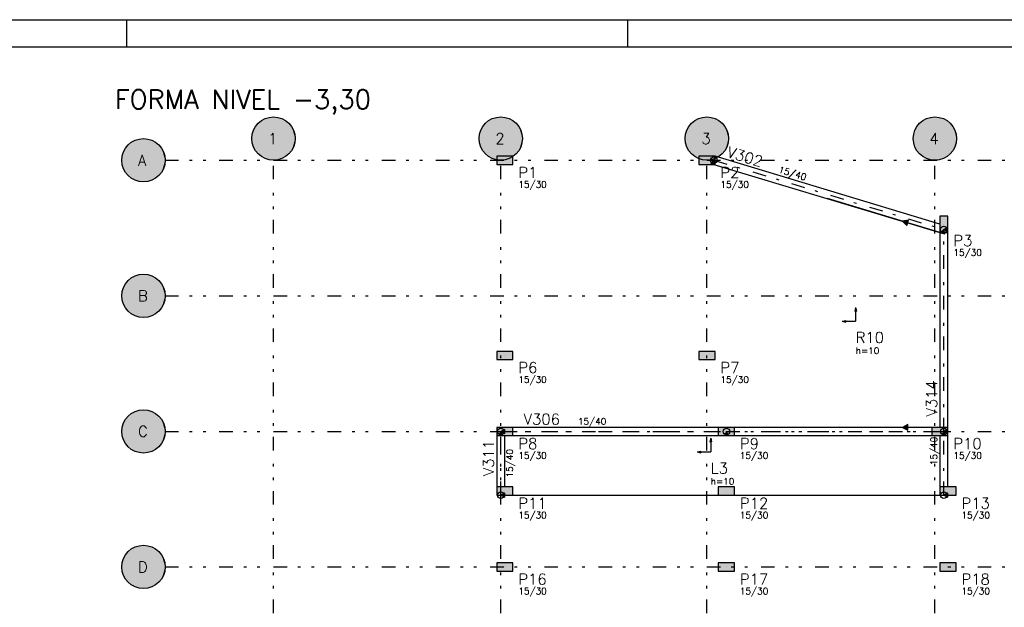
# Model space of a CAD drawing. Extents: x 0 to 119, y 0 to 84.
# Tile 7 of 8: x 59 to 96, y 62 to 84. Entities that reach past the tile are written whole.
import ezdxf

# ---------------------------------------------------------------- set-up
doc = ezdxf.new("R2010")
doc.units = 0
doc.header["$MEASUREMENT"] = 0
doc.linetypes.add('ESTILO_TQS_0003', pattern=[1.5, 0.5, -0.4, 0.1, -0.5])
doc.linetypes.add('ESTILO_TQS_0004', pattern=[2, 0.5, -0.4, 0.1, -0.4, 0.1, -0.5])
for name, color, linetype in [('1', 1, 'CONTINUOUS'), ('2', 2, 'CONTINUOUS'), ('3', 3, 'CONTINUOUS'), ('4', 4, 'CONTINUOUS'), ('6', 6, 'CONTINUOUS'), ('8', 8, 'CONTINUOUS'), ('9', 9, 'CONTINUOUS')]:
    doc.layers.add(name, color=color, linetype=linetype)
doc.styles.get("Standard").update_dxf_attribs({"font": 'ROMANS.SHX'})

msp = doc.modelspace()

# ---------------------------------------------------------------- linework, layer by layer
at = {"layer": '1', "linetype": 'Continuous'}
for points in [[(84.960119, 78.798481), (85.103745, 78.755217), (85.075196, 78.920475), (84.960119, 78.798481)], [(93.41846, 76.563908), (85.11846, 79.0641)], [(85.074257, 78.7641), (93.41846, 76.250593)], [(92.035127, 76.668315), (92.19768, 76.51477), (92.255495, 76.706231), (92.035127, 76.668315)], [(93.453383, 76.240073), (93.597009, 76.196809), (93.56846, 76.362066), (93.453383, 76.240073)], [(93.71846, 76.287066), (93.71846, 76.437066), (93.56846, 76.362066), (93.71846, 76.287066)], [(93.41846, 76.250593), (93.41846, 69.0641)], [(93.71846, 69.0641), (93.71846, 76.250593)], [(85.23846, 69.0641), (77.65846, 69.0641)], [(93.11846, 69.0641), (85.83846, 69.0641)], [(92.035127, 69.0641), (92.235127, 68.9641), (92.235127, 69.1641), (92.035127, 69.0641)], [(77.05846, 68.7641), (77.05846, 66.8641)], [(77.13346, 68.7641), (77.28346, 68.7641), (77.20846, 68.9141), (77.13346, 68.7641)], [(77.35846, 68.8391), (77.35846, 68.9891), (77.20846, 68.9141), (77.35846, 68.8391)], [(77.35846, 66.8641), (77.35846, 68.7641)], [(77.65846, 68.7641), (85.23846, 68.7641)], [(85.46346, 68.7641), (85.61346, 68.7641), (85.53846, 68.9141), (85.46346, 68.7641)], [(85.83846, 68.7641), (93.11846, 68.7641)], [(93.41846, 68.7641), (93.41846, 66.8641)], [(93.49346, 68.7641), (93.64346, 68.7641), (93.56846, 68.9141), (93.49346, 68.7641)], [(93.71846, 68.8391), (93.71846, 68.9891), (93.56846, 68.9141), (93.71846, 68.8391)], [(93.71846, 66.8641), (93.71846, 68.7641)], [(77.35846, 66.4891), (77.35846, 66.6391), (77.20846, 66.5641), (77.35846, 66.4891)], [(93.71846, 66.4891), (93.71846, 66.6391), (93.56846, 66.5641), (93.71846, 66.4891)]]:
    msp.add_lwpolyline(points, dxfattribs=at)
for centre in [(85.075196, 78.920475), (93.56846, 76.362066), (93.56846, 76.362066), (77.20846, 68.9141), (77.20846, 68.9141), (85.53846, 68.9141), (93.56846, 68.9141), (93.56846, 68.9141), (77.20846, 66.5641), (93.56846, 66.5641)]:
    msp.add_circle(centre, 0.12, dxfattribs=at)
at = {"layer": '2', "linetype": 'Continuous'}
for centre in [(68.81846, 79.7141), (77.20846, 79.7141), (84.81846, 79.7141), (93.23846, 79.7141), (64.01846, 78.9141), (64.01846, 73.9141), (64.01846, 68.9141), (64.01846, 63.9141)]:
    msp.add_circle(centre, 0.8, dxfattribs=at)
at = {"layer": '6', "linetype": 'Continuous'}
for points in [[(77.05846, 79.0641), (77.05846, 78.7641), (77.65846, 78.7641), (77.65846, 79.0641), (77.05846, 79.0641)], [(84.51846, 79.0641), (84.51846, 78.7641), (85.11846, 78.7641), (85.11846, 79.0641), (84.51846, 79.0641)], [(93.71846, 76.850593), (93.41846, 76.850593), (93.41846, 76.250593), (93.71846, 76.250593), (93.71846, 76.850593)], [(77.05846, 71.8641), (77.05846, 71.5641), (77.65846, 71.5641), (77.65846, 71.8641), (77.05846, 71.8641)], [(84.51846, 71.8641), (84.51846, 71.5641), (85.11846, 71.5641), (85.11846, 71.8641), (84.51846, 71.8641)], [(77.05846, 69.0641), (77.05846, 68.7641), (77.65846, 68.7641), (77.65846, 69.0641), (77.05846, 69.0641)], [(85.23846, 69.0641), (85.23846, 68.7641), (85.83846, 68.7641), (85.83846, 69.0641), (85.23846, 69.0641)], [(93.11846, 69.0641), (93.11846, 68.7641), (93.71846, 68.7641), (93.71846, 69.0641), (93.11846, 69.0641)], [(77.65846, 66.5641), (77.65846, 66.8641), (77.05846, 66.8641), (77.05846, 66.5641), (77.65846, 66.5641)], [(85.23846, 66.8641), (85.23846, 66.5641), (85.83846, 66.5641), (85.83846, 66.8641), (85.23846, 66.8641)], [(94.01846, 66.5641), (94.01846, 66.8641), (93.41846, 66.8641), (93.41846, 66.5641), (94.01846, 66.5641)], [(77.65846, 63.7641), (77.65846, 64.0641), (77.05846, 64.0641), (77.05846, 63.7641), (77.65846, 63.7641)], [(85.83846, 63.7641), (85.83846, 64.0641), (85.23846, 64.0641), (85.23846, 63.7641), (85.83846, 63.7641)], [(94.01846, 63.7641), (94.01846, 64.0641), (93.41846, 64.0641), (93.41846, 63.7641), (94.01846, 63.7641)]]:
    msp.add_lwpolyline(points, dxfattribs=at)
at = {"layer": '8', "linetype": 'Continuous'}
for p, q in [((0, 84.099998), (118.900002, 84.099998)), ((63.400002, 83.099998), (63.400002, 84.099998)), ((81.900002, 83.099998), (81.900002, 84.099998)), ((2.5, 83.099998), (117.900002, 83.099998)), ((77.35846, 78.9141), (77.35846, 78.9141)), ((84.81846, 78.9141), (84.81846, 78.9141)), ((93.41846, 76.250593), (89.26846, 77.50376)), ((93.56846, 76.550593), (93.56846, 76.550593)), ((90.310987, 73.478747), (90.280098, 73.346339)), ((90.310987, 73.478747), (90.341875, 73.346339)), ((90.280098, 73.346339), (90.341875, 73.346339)), ((90.310987, 73.346339), (90.310987, 72.978747)), ((89.810987, 72.978747), (89.943395, 73.009633)), ((89.810987, 72.978747), (89.943395, 72.947862)), ((89.943395, 72.947862), (89.943395, 73.009633)), ((89.943395, 72.978747), (90.310987, 72.978747)), ((77.35846, 71.7141), (77.35846, 71.7141)), ((84.81846, 71.7141), (84.81846, 71.7141)), ((93.41846, 69.0641), (89.26846, 69.0641)), ((77.35846, 68.9141), (77.35846, 68.9141)), ((85.53846, 68.9141), (85.53846, 68.9141)), ((93.41846, 68.9141), (93.41846, 68.9141)), ((84.960369, 68.659429), (84.929481, 68.527021)), ((84.929481, 68.527021), (84.991258, 68.527021)), ((84.960369, 68.659429), (84.991258, 68.527021)), ((84.960369, 68.527021), (84.960369, 68.159429)), ((84.460369, 68.159429), (84.592777, 68.190315)), ((84.460369, 68.159429), (84.592777, 68.128544)), ((84.592777, 68.128544), (84.592777, 68.190315)), ((84.592777, 68.159429), (84.960369, 68.159429)), ((77.35846, 66.7141), (77.35846, 66.7141)), ((77.35846, 66.5641), (93.41846, 66.5641)), ((85.53846, 66.7141), (85.53846, 66.7141)), ((93.71846, 66.7141), (93.71846, 66.7141)), ((77.35846, 63.9141), (77.35846, 63.9141)), ((85.53846, 63.9141), (85.53846, 63.9141)), ((93.71846, 63.9141), (93.71846, 63.9141))]:
    msp.add_line(p, q, dxfattribs=at)
at = {"layer": '8', "linetype": 'ESTILO_TQS_0004'}
for p, q in [((64.81846, 78.9141), (113.95846, 78.9141)), ((68.81846, 16.2141), (68.81846, 78.9141)), ((77.20846, 16.2141), (77.20846, 78.9141)), ((84.81846, 16.2141), (84.81846, 78.9141)), ((93.23846, 16.2141), (93.23846, 78.9141)), ((64.81846, 73.9141), (113.95846, 73.9141)), ((64.81846, 68.9141), (113.95846, 68.9141)), ((64.81846, 63.9141), (113.95846, 63.9141))]:
    msp.add_line(p, q, dxfattribs=at)
at = {"layer": '8', "linetype": 'ESTILO_TQS_0003'}
for p, q in [((85.075196, 78.920475), (93.56846, 76.362066)), ((93.56846, 68.9141), (93.56846, 76.362066)), ((77.20846, 68.9141), (85.53846, 68.9141)), ((77.20846, 66.5641), (77.20846, 68.9141)), ((85.53846, 68.9141), (93.56846, 68.9141)), ((93.56846, 66.5641), (93.56846, 68.9141))]:
    msp.add_line(p, q, dxfattribs=at)
at = {"layer": '9', "linetype": 'Continuous'}
for points in [[(69.61846, 79.7141), (68.357116, 80.367676), (68.272417, 80.298769)], [(69.61846, 79.7141), (68.450408, 80.424408), (68.357116, 80.367676)], [(69.61846, 79.7141), (68.550556, 80.467909), (68.450408, 80.424408)], [(69.61846, 79.7141), (68.655695, 80.497367), (68.550556, 80.467909)], [(69.61846, 79.7141), (68.763866, 80.512235), (68.655695, 80.497367)], [(69.61846, 79.7141), (68.873054, 80.512235), (68.763866, 80.512235)], [(69.61846, 79.7141), (68.981225, 80.497367), (68.873054, 80.512235)], [(69.61846, 79.7141), (69.086364, 80.467909), (68.981225, 80.497367)], [(69.61846, 79.7141), (69.186512, 80.424408), (69.086364, 80.467909)], [(69.61846, 79.7141), (69.279804, 80.367676), (69.186512, 80.424408)], [(69.61846, 79.7141), (69.364503, 80.298769), (69.279804, 80.367676)], [(78.00846, 79.7141), (76.747116, 80.367676), (76.662417, 80.298769)], [(78.00846, 79.7141), (76.840408, 80.424408), (76.747116, 80.367676)], [(78.00846, 79.7141), (76.940556, 80.467909), (76.840408, 80.424408)], [(78.00846, 79.7141), (77.045695, 80.497367), (76.940556, 80.467909)], [(78.00846, 79.7141), (77.153866, 80.512235), (77.045695, 80.497367)], [(78.00846, 79.7141), (77.263054, 80.512235), (77.153866, 80.512235)], [(78.00846, 79.7141), (77.371225, 80.497367), (77.263054, 80.512235)], [(78.00846, 79.7141), (77.476364, 80.467909), (77.371225, 80.497367)], [(78.00846, 79.7141), (77.576512, 80.424408), (77.476364, 80.467909)], [(78.00846, 79.7141), (77.669804, 80.367676), (77.576512, 80.424408)], [(78.00846, 79.7141), (77.754503, 80.298769), (77.669804, 80.367676)], [(85.61846, 79.7141), (84.357116, 80.367676), (84.272417, 80.298769)], [(85.61846, 79.7141), (84.450408, 80.424408), (84.357116, 80.367676)], [(85.61846, 79.7141), (84.550556, 80.467909), (84.450408, 80.424408)], [(85.61846, 79.7141), (84.655695, 80.497367), (84.550556, 80.467909)], [(85.61846, 79.7141), (84.763866, 80.512235), (84.655695, 80.497367)], [(85.61846, 79.7141), (84.873054, 80.512235), (84.763866, 80.512235)], [(85.61846, 79.7141), (84.981225, 80.497367), (84.873054, 80.512235)], [(85.61846, 79.7141), (85.086364, 80.467909), (84.981225, 80.497367)], [(85.61846, 79.7141), (85.186512, 80.424408), (85.086364, 80.467909)], [(85.61846, 79.7141), (85.279804, 80.367676), (85.186512, 80.424408)], [(85.61846, 79.7141), (85.364503, 80.298769), (85.279804, 80.367676)], [(94.03846, 79.7141), (92.777116, 80.367676), (92.692417, 80.298769)], [(94.03846, 79.7141), (92.870408, 80.424408), (92.777116, 80.367676)], [(94.03846, 79.7141), (92.970556, 80.467909), (92.870408, 80.424408)], [(94.03846, 79.7141), (93.075695, 80.497367), (92.970556, 80.467909)], [(94.03846, 79.7141), (93.183866, 80.512235), (93.075695, 80.497367)], [(94.03846, 79.7141), (93.293054, 80.512235), (93.183866, 80.512235)], [(94.03846, 79.7141), (93.401225, 80.497367), (93.293054, 80.512235)], [(94.03846, 79.7141), (93.506364, 80.467909), (93.401225, 80.497367)], [(94.03846, 79.7141), (93.606512, 80.424408), (93.506364, 80.467909)], [(94.03846, 79.7141), (93.699804, 80.367676), (93.606512, 80.424408)], [(94.03846, 79.7141), (93.784503, 80.298769), (93.699804, 80.367676)], [(69.61846, 79.7141), (68.084691, 80.032821), (68.048126, 79.929937)], [(69.61846, 79.7141), (68.134924, 80.129767), (68.084691, 80.032821)], [(69.61846, 79.7141), (68.197891, 80.21897), (68.134924, 80.129767)], [(69.61846, 79.7141), (68.272417, 80.298769), (68.197891, 80.21897)], [(69.61846, 79.7141), (69.439029, 80.21897), (69.364503, 80.298769)], [(69.61846, 79.7141), (69.501996, 80.129767), (69.439029, 80.21897)], [(69.61846, 79.7141), (69.552229, 80.032821), (69.501996, 80.129767)], [(69.61846, 79.7141), (69.588794, 79.929937), (69.552229, 80.032821)], [(78.00846, 79.7141), (76.474691, 80.032821), (76.438126, 79.929937)], [(78.00846, 79.7141), (76.524924, 80.129767), (76.474691, 80.032821)], [(78.00846, 79.7141), (76.587891, 80.21897), (76.524924, 80.129767)], [(78.00846, 79.7141), (76.662417, 80.298769), (76.587891, 80.21897)], [(78.00846, 79.7141), (77.829029, 80.21897), (77.754503, 80.298769)], [(78.00846, 79.7141), (77.891996, 80.129767), (77.829029, 80.21897)], [(78.00846, 79.7141), (77.942229, 80.032821), (77.891996, 80.129767)], [(78.00846, 79.7141), (77.978794, 79.929937), (77.942229, 80.032821)], [(85.61846, 79.7141), (84.084691, 80.032821), (84.048126, 79.929937)], [(85.61846, 79.7141), (84.134924, 80.129767), (84.084691, 80.032821)], [(85.61846, 79.7141), (84.197891, 80.21897), (84.134924, 80.129767)], [(85.61846, 79.7141), (84.272417, 80.298769), (84.197891, 80.21897)], [(85.61846, 79.7141), (85.439029, 80.21897), (85.364503, 80.298769)], [(85.61846, 79.7141), (85.501996, 80.129767), (85.439029, 80.21897)], [(85.61846, 79.7141), (85.552229, 80.032821), (85.501996, 80.129767)], [(85.61846, 79.7141), (85.588794, 79.929937), (85.552229, 80.032821)], [(94.03846, 79.7141), (92.504691, 80.032821), (92.468126, 79.929937)], [(94.03846, 79.7141), (92.554924, 80.129767), (92.504691, 80.032821)], [(94.03846, 79.7141), (92.617891, 80.21897), (92.554924, 80.129767)], [(94.03846, 79.7141), (92.692417, 80.298769), (92.617891, 80.21897)], [(94.03846, 79.7141), (93.859029, 80.21897), (93.784503, 80.298769)], [(94.03846, 79.7141), (93.921996, 80.129767), (93.859029, 80.21897)], [(94.03846, 79.7141), (93.972229, 80.032821), (93.921996, 80.129767)], [(94.03846, 79.7141), (94.008794, 79.929937), (93.972229, 80.032821)], [(64.81846, 78.9141), (63.650408, 79.624408), (63.557116, 79.567676)], [(64.81846, 78.9141), (63.750556, 79.667909), (63.650408, 79.624408)], [(64.81846, 78.9141), (63.855695, 79.697367), (63.750556, 79.667909)], [(64.81846, 78.9141), (63.963866, 79.712235), (63.855695, 79.697367)], [(64.81846, 78.9141), (64.073054, 79.712235), (63.963866, 79.712235)], [(64.81846, 78.9141), (64.181225, 79.697367), (64.073054, 79.712235)], [(64.81846, 78.9141), (64.286364, 79.667909), (64.181225, 79.697367)], [(64.81846, 78.9141), (64.386512, 79.624408), (64.286364, 79.667909)], [(64.81846, 78.9141), (64.479804, 79.567676), (64.386512, 79.624408)], [(69.61846, 79.7141), (68.025911, 79.823033), (68.01846, 79.7141)], [(69.61846, 79.7141), (68.01846, 79.7141), (68.025911, 79.605167)], [(69.61846, 79.7141), (68.048126, 79.929937), (68.025911, 79.823033)], [(69.61846, 79.7141), (68.025911, 79.605167), (68.048126, 79.498263)], [(69.61846, 79.7141), (68.048126, 79.498263), (68.084691, 79.395379)], [(69.61846, 79.7141), (68.084691, 79.395379), (68.134924, 79.298433)], [(69.61846, 79.7141), (68.134924, 79.298433), (68.197891, 79.20923)], [(69.61846, 79.7141), (68.197891, 79.20923), (68.272417, 79.129431)], [(69.61846, 79.7141), (68.272417, 79.129431), (68.357116, 79.060524)], [(69.61846, 79.7141), (68.357116, 79.060524), (68.450408, 79.003792)], [(69.61846, 79.7141), (68.450408, 79.003792), (68.550556, 78.960291)], [(69.61846, 79.7141), (68.550556, 78.960291), (68.655695, 78.930833)], [(69.61846, 79.7141), (68.655695, 78.930833), (68.763866, 78.915965)], [(69.61846, 79.7141), (68.763866, 78.915965), (68.873054, 78.915965)], [(69.61846, 79.7141), (68.873054, 78.915965), (68.981225, 78.930833)], [(69.61846, 79.7141), (68.981225, 78.930833), (69.086364, 78.960291)], [(69.61846, 79.7141), (69.086364, 78.960291), (69.186512, 79.003792)], [(69.61846, 79.7141), (69.186512, 79.003792), (69.279804, 79.060524)], [(69.61846, 79.7141), (69.279804, 79.060524), (69.364503, 79.129431)], [(69.61846, 79.7141), (69.364503, 79.129431), (69.439029, 79.20923)], [(69.61846, 79.7141), (69.439029, 79.20923), (69.501996, 79.298433)], [(69.61846, 79.7141), (69.501996, 79.298433), (69.552229, 79.395379)], [(69.61846, 79.7141), (69.552229, 79.395379), (69.588794, 79.498263)], [(69.61846, 79.7141), (69.611009, 79.823033), (69.588794, 79.929937)], [(69.61846, 79.7141), (69.588794, 79.498263), (69.611009, 79.605167)], [(69.61846, 79.7141), (69.611009, 79.605167), (69.61846, 79.7141)], [(78.00846, 79.7141), (76.415911, 79.823033), (76.40846, 79.7141)], [(78.00846, 79.7141), (76.40846, 79.7141), (76.415911, 79.605167)], [(78.00846, 79.7141), (76.438126, 79.929937), (76.415911, 79.823033)], [(78.00846, 79.7141), (76.415911, 79.605167), (76.438126, 79.498263)], [(78.00846, 79.7141), (76.438126, 79.498263), (76.474691, 79.395379)], [(78.00846, 79.7141), (76.474691, 79.395379), (76.524924, 79.298433)], [(78.00846, 79.7141), (76.524924, 79.298433), (76.587891, 79.20923)], [(78.00846, 79.7141), (76.587891, 79.20923), (76.662417, 79.129431)], [(78.00846, 79.7141), (76.662417, 79.129431), (76.747116, 79.060524)], [(78.00846, 79.7141), (76.747116, 79.060524), (76.840408, 79.003792)], [(78.00846, 79.7141), (76.840408, 79.003792), (76.940556, 78.960291)], [(78.00846, 79.7141), (76.940556, 78.960291), (77.045695, 78.930833)], [(78.00846, 79.7141), (77.045695, 78.930833), (77.153866, 78.915965)], [(78.00846, 79.7141), (77.153866, 78.915965), (77.263054, 78.915965)], [(78.00846, 79.7141), (77.263054, 78.915965), (77.371225, 78.930833)], [(78.00846, 79.7141), (77.371225, 78.930833), (77.476364, 78.960291)], [(78.00846, 79.7141), (77.476364, 78.960291), (77.576512, 79.003792)], [(78.00846, 79.7141), (77.576512, 79.003792), (77.669804, 79.060524)], [(78.00846, 79.7141), (77.669804, 79.060524), (77.754503, 79.129431)], [(78.00846, 79.7141), (77.754503, 79.129431), (77.829029, 79.20923)], [(78.00846, 79.7141), (77.829029, 79.20923), (77.891996, 79.298433)], [(78.00846, 79.7141), (77.891996, 79.298433), (77.942229, 79.395379)], [(78.00846, 79.7141), (77.942229, 79.395379), (77.978794, 79.498263)], [(78.00846, 79.7141), (78.001009, 79.823033), (77.978794, 79.929937)], [(78.00846, 79.7141), (77.978794, 79.498263), (78.001009, 79.605167)], [(78.00846, 79.7141), (78.001009, 79.605167), (78.00846, 79.7141)], [(85.61846, 79.7141), (84.025911, 79.823033), (84.01846, 79.7141)], [(85.61846, 79.7141), (84.01846, 79.7141), (84.025911, 79.605167)], [(85.61846, 79.7141), (84.048126, 79.929937), (84.025911, 79.823033)], [(85.61846, 79.7141), (84.025911, 79.605167), (84.048126, 79.498263)], [(85.61846, 79.7141), (84.048126, 79.498263), (84.084691, 79.395379)], [(85.61846, 79.7141), (84.084691, 79.395379), (84.134924, 79.298433)], [(85.61846, 79.7141), (84.134924, 79.298433), (84.197891, 79.20923)], [(85.61846, 79.7141), (84.197891, 79.20923), (84.272417, 79.129431)], [(85.61846, 79.7141), (84.272417, 79.129431), (84.357116, 79.060524)], [(85.61846, 79.7141), (84.357116, 79.060524), (84.450408, 79.003792)], [(85.61846, 79.7141), (84.450408, 79.003792), (84.550556, 78.960291)], [(85.61846, 79.7141), (84.550556, 78.960291), (84.655695, 78.930833)], [(85.61846, 79.7141), (84.655695, 78.930833), (84.763866, 78.915965)], [(85.61846, 79.7141), (84.763866, 78.915965), (84.873054, 78.915965)], [(85.61846, 79.7141), (84.873054, 78.915965), (84.981225, 78.930833)], [(85.61846, 79.7141), (84.981225, 78.930833), (85.086364, 78.960291)], [(85.61846, 79.7141), (85.086364, 78.960291), (85.186512, 79.003792)], [(85.61846, 79.7141), (85.186512, 79.003792), (85.279804, 79.060524)], [(85.61846, 79.7141), (85.279804, 79.060524), (85.364503, 79.129431)], [(85.61846, 79.7141), (85.364503, 79.129431), (85.439029, 79.20923)], [(85.61846, 79.7141), (85.439029, 79.20923), (85.501996, 79.298433)], [(85.61846, 79.7141), (85.501996, 79.298433), (85.552229, 79.395379)], [(85.61846, 79.7141), (85.552229, 79.395379), (85.588794, 79.498263)], [(85.61846, 79.7141), (85.611009, 79.823033), (85.588794, 79.929937)], [(85.61846, 79.7141), (85.588794, 79.498263), (85.611009, 79.605167)], [(85.61846, 79.7141), (85.611009, 79.605167), (85.61846, 79.7141)], [(94.03846, 79.7141), (92.445911, 79.823033), (92.43846, 79.7141)], [(94.03846, 79.7141), (92.43846, 79.7141), (92.445911, 79.605167)], [(94.03846, 79.7141), (92.468126, 79.929937), (92.445911, 79.823033)], [(94.03846, 79.7141), (92.445911, 79.605167), (92.468126, 79.498263)], [(94.03846, 79.7141), (92.468126, 79.498263), (92.504691, 79.395379)], [(94.03846, 79.7141), (92.504691, 79.395379), (92.554924, 79.298433)], [(94.03846, 79.7141), (92.554924, 79.298433), (92.617891, 79.20923)], [(94.03846, 79.7141), (92.617891, 79.20923), (92.692417, 79.129431)], [(94.03846, 79.7141), (92.692417, 79.129431), (92.777116, 79.060524)], [(94.03846, 79.7141), (92.777116, 79.060524), (92.870408, 79.003792)], [(94.03846, 79.7141), (92.870408, 79.003792), (92.970556, 78.960291)], [(94.03846, 79.7141), (92.970556, 78.960291), (93.075695, 78.930833)], [(94.03846, 79.7141), (93.075695, 78.930833), (93.183866, 78.915965)], [(94.03846, 79.7141), (93.183866, 78.915965), (93.293054, 78.915965)], [(94.03846, 79.7141), (93.293054, 78.915965), (93.401225, 78.930833)], [(94.03846, 79.7141), (93.401225, 78.930833), (93.506364, 78.960291)], [(94.03846, 79.7141), (93.506364, 78.960291), (93.606512, 79.003792)], [(94.03846, 79.7141), (93.606512, 79.003792), (93.699804, 79.060524)], [(94.03846, 79.7141), (93.699804, 79.060524), (93.784503, 79.129431)], [(94.03846, 79.7141), (93.784503, 79.129431), (93.859029, 79.20923)], [(94.03846, 79.7141), (93.859029, 79.20923), (93.921996, 79.298433)], [(94.03846, 79.7141), (93.921996, 79.298433), (93.972229, 79.395379)], [(94.03846, 79.7141), (93.972229, 79.395379), (94.008794, 79.498263)], [(94.03846, 79.7141), (94.031009, 79.823033), (94.008794, 79.929937)], [(94.03846, 79.7141), (94.008794, 79.498263), (94.031009, 79.605167)], [(94.03846, 79.7141), (94.031009, 79.605167), (94.03846, 79.7141)], [(64.81846, 78.9141), (63.334924, 79.329767), (63.284691, 79.232821)], [(64.81846, 78.9141), (63.397891, 79.41897), (63.334924, 79.329767)], [(64.81846, 78.9141), (63.472417, 79.498769), (63.397891, 79.41897)], [(64.81846, 78.9141), (63.557116, 79.567676), (63.472417, 79.498769)], [(64.81846, 78.9141), (64.564503, 79.498769), (64.479804, 79.567676)], [(64.81846, 78.9141), (64.639029, 79.41897), (64.564503, 79.498769)], [(64.81846, 78.9141), (64.701996, 79.329767), (64.639029, 79.41897)], [(64.81846, 78.9141), (64.752229, 79.232821), (64.701996, 79.329767)], [(64.81846, 78.9141), (63.225911, 79.023033), (63.21846, 78.9141)], [(64.81846, 78.9141), (63.21846, 78.9141), (63.225911, 78.805167)], [(64.81846, 78.9141), (63.248126, 79.129937), (63.225911, 79.023033)], [(64.81846, 78.9141), (63.225911, 78.805167), (63.248126, 78.698263)], [(64.81846, 78.9141), (63.284691, 79.232821), (63.248126, 79.129937)], [(64.81846, 78.9141), (63.248126, 78.698263), (63.284691, 78.595379)], [(64.81846, 78.9141), (63.284691, 78.595379), (63.334924, 78.498433)], [(64.81846, 78.9141), (63.334924, 78.498433), (63.397891, 78.40923)], [(64.81846, 78.9141), (63.397891, 78.40923), (63.472417, 78.329431)], [(64.81846, 78.9141), (63.472417, 78.329431), (63.557116, 78.260524)], [(64.81846, 78.9141), (63.557116, 78.260524), (63.650408, 78.203792)], [(64.81846, 78.9141), (63.650408, 78.203792), (63.750556, 78.160291)], [(64.81846, 78.9141), (63.750556, 78.160291), (63.855695, 78.130833)], [(64.81846, 78.9141), (63.855695, 78.130833), (63.963866, 78.115965)], [(64.81846, 78.9141), (63.963866, 78.115965), (64.073054, 78.115965)], [(64.81846, 78.9141), (64.073054, 78.115965), (64.181225, 78.130833)], [(64.81846, 78.9141), (64.181225, 78.130833), (64.286364, 78.160291)], [(64.81846, 78.9141), (64.286364, 78.160291), (64.386512, 78.203792)], [(64.81846, 78.9141), (64.386512, 78.203792), (64.479804, 78.260524)], [(64.81846, 78.9141), (64.479804, 78.260524), (64.564503, 78.329431)], [(64.81846, 78.9141), (64.564503, 78.329431), (64.639029, 78.40923)], [(64.81846, 78.9141), (64.639029, 78.40923), (64.701996, 78.498433)], [(64.81846, 78.9141), (64.701996, 78.498433), (64.752229, 78.595379)], [(64.81846, 78.9141), (64.788794, 79.129937), (64.752229, 79.232821)], [(64.81846, 78.9141), (64.752229, 78.595379), (64.788794, 78.698263)], [(64.81846, 78.9141), (64.811009, 79.023033), (64.788794, 79.129937)], [(64.81846, 78.9141), (64.788794, 78.698263), (64.811009, 78.805167)], [(64.81846, 78.9141), (64.811009, 78.805167), (64.81846, 78.9141)], [(77.05846, 79.0641), (77.05846, 78.7641), (77.65846, 78.7641)], [(77.05846, 79.0641), (77.65846, 78.7641), (77.65846, 79.0641)], [(77.05846, 79.0641), (77.65846, 79.0641), (77.05846, 79.0641)], [(84.51846, 79.0641), (84.51846, 78.7641), (85.11846, 78.7641)], [(84.51846, 79.0641), (85.11846, 78.7641), (85.11846, 79.0641)], [(84.51846, 79.0641), (85.11846, 79.0641), (84.51846, 79.0641)], [(84.960119, 78.798481), (85.103745, 78.755217), (85.075196, 78.920475)], [(84.960119, 78.798481), (85.075196, 78.920475), (84.960119, 78.798481)], [(92.035127, 76.668315), (92.19768, 76.51477), (92.255495, 76.706231)], [(92.035127, 76.668315), (92.255495, 76.706231), (92.035127, 76.668315)], [(93.71846, 76.850593), (93.41846, 76.850593), (93.41846, 76.250593)], [(93.71846, 76.850593), (93.41846, 76.250593), (93.71846, 76.250593)], [(93.71846, 76.850593), (93.71846, 76.250593), (93.71846, 76.850593)], [(93.453383, 76.240073), (93.597009, 76.196809), (93.56846, 76.362066)], [(93.453383, 76.240073), (93.56846, 76.362066), (93.453383, 76.240073)], [(93.71846, 76.287066), (93.71846, 76.437066), (93.56846, 76.362066)], [(93.71846, 76.287066), (93.56846, 76.362066), (93.71846, 76.287066)], [(64.81846, 73.9141), (63.557116, 74.567676), (63.472417, 74.498769)], [(64.81846, 73.9141), (63.650408, 74.624408), (63.557116, 74.567676)], [(64.81846, 73.9141), (63.750556, 74.667909), (63.650408, 74.624408)], [(64.81846, 73.9141), (63.855695, 74.697367), (63.750556, 74.667909)], [(64.81846, 73.9141), (63.963866, 74.712235), (63.855695, 74.697367)], [(64.81846, 73.9141), (64.073054, 74.712235), (63.963866, 74.712235)], [(64.81846, 73.9141), (64.181225, 74.697367), (64.073054, 74.712235)], [(64.81846, 73.9141), (64.286364, 74.667909), (64.181225, 74.697367)], [(64.81846, 73.9141), (64.386512, 74.624408), (64.286364, 74.667909)], [(64.81846, 73.9141), (64.479804, 74.567676), (64.386512, 74.624408)], [(64.81846, 73.9141), (64.564503, 74.498769), (64.479804, 74.567676)], [(64.81846, 73.9141), (63.284691, 74.232821), (63.248126, 74.129937)], [(64.81846, 73.9141), (63.334924, 74.329767), (63.284691, 74.232821)], [(64.81846, 73.9141), (63.397891, 74.41897), (63.334924, 74.329767)], [(64.81846, 73.9141), (63.472417, 74.498769), (63.397891, 74.41897)], [(64.81846, 73.9141), (64.639029, 74.41897), (64.564503, 74.498769)], [(64.81846, 73.9141), (64.701996, 74.329767), (64.639029, 74.41897)], [(64.81846, 73.9141), (64.752229, 74.232821), (64.701996, 74.329767)], [(64.81846, 73.9141), (64.788794, 74.129937), (64.752229, 74.232821)], [(64.81846, 73.9141), (63.225911, 74.023033), (63.21846, 73.9141)], [(64.81846, 73.9141), (63.21846, 73.9141), (63.225911, 73.805167)], [(64.81846, 73.9141), (63.248126, 74.129937), (63.225911, 74.023033)], [(64.81846, 73.9141), (63.225911, 73.805167), (63.248126, 73.698263)], [(64.81846, 73.9141), (63.248126, 73.698263), (63.284691, 73.595379)], [(64.81846, 73.9141), (63.284691, 73.595379), (63.334924, 73.498433)], [(64.81846, 73.9141), (63.334924, 73.498433), (63.397891, 73.40923)], [(64.81846, 73.9141), (63.397891, 73.40923), (63.472417, 73.329431)], [(64.81846, 73.9141), (63.472417, 73.329431), (63.557116, 73.260524)], [(64.81846, 73.9141), (63.557116, 73.260524), (63.650408, 73.203792)], [(64.81846, 73.9141), (63.650408, 73.203792), (63.750556, 73.160291)], [(64.81846, 73.9141), (63.750556, 73.160291), (63.855695, 73.130833)], [(64.81846, 73.9141), (63.855695, 73.130833), (63.963866, 73.115965)], [(64.81846, 73.9141), (63.963866, 73.115965), (64.073054, 73.115965)], [(64.81846, 73.9141), (64.073054, 73.115965), (64.181225, 73.130833)], [(64.81846, 73.9141), (64.181225, 73.130833), (64.286364, 73.160291)], [(64.81846, 73.9141), (64.286364, 73.160291), (64.386512, 73.203792)], [(64.81846, 73.9141), (64.386512, 73.203792), (64.479804, 73.260524)], [(64.81846, 73.9141), (64.479804, 73.260524), (64.564503, 73.329431)], [(64.81846, 73.9141), (64.564503, 73.329431), (64.639029, 73.40923)], [(64.81846, 73.9141), (64.639029, 73.40923), (64.701996, 73.498433)], [(64.81846, 73.9141), (64.701996, 73.498433), (64.752229, 73.595379)], [(64.81846, 73.9141), (64.752229, 73.595379), (64.788794, 73.698263)], [(64.81846, 73.9141), (64.811009, 74.023033), (64.788794, 74.129937)], [(64.81846, 73.9141), (64.788794, 73.698263), (64.811009, 73.805167)], [(64.81846, 73.9141), (64.811009, 73.805167), (64.81846, 73.9141)], [(77.05846, 71.8641), (77.05846, 71.5641), (77.65846, 71.5641)], [(77.05846, 71.8641), (77.65846, 71.5641), (77.65846, 71.8641)], [(77.05846, 71.8641), (77.65846, 71.8641), (77.05846, 71.8641)], [(84.51846, 71.8641), (84.51846, 71.5641), (85.11846, 71.5641)], [(84.51846, 71.8641), (85.11846, 71.5641), (85.11846, 71.8641)], [(84.51846, 71.8641), (85.11846, 71.8641), (84.51846, 71.8641)], [(64.81846, 68.9141), (63.472417, 69.498769), (63.397891, 69.41897)], [(64.81846, 68.9141), (63.557116, 69.567676), (63.472417, 69.498769)], [(64.81846, 68.9141), (63.650408, 69.624408), (63.557116, 69.567676)], [(64.81846, 68.9141), (63.750556, 69.667909), (63.650408, 69.624408)], [(64.81846, 68.9141), (63.855695, 69.697367), (63.750556, 69.667909)], [(64.81846, 68.9141), (63.963866, 69.712235), (63.855695, 69.697367)], [(64.81846, 68.9141), (64.073054, 69.712235), (63.963866, 69.712235)], [(64.81846, 68.9141), (64.181225, 69.697367), (64.073054, 69.712235)], [(64.81846, 68.9141), (64.286364, 69.667909), (64.181225, 69.697367)], [(64.81846, 68.9141), (64.386512, 69.624408), (64.286364, 69.667909)], [(64.81846, 68.9141), (64.479804, 69.567676), (64.386512, 69.624408)], [(64.81846, 68.9141), (64.564503, 69.498769), (64.479804, 69.567676)], [(64.81846, 68.9141), (64.639029, 69.41897), (64.564503, 69.498769)], [(64.81846, 68.9141), (63.248126, 69.129937), (63.225911, 69.023033)], [(64.81846, 68.9141), (63.284691, 69.232821), (63.248126, 69.129937)], [(64.81846, 68.9141), (63.334924, 69.329767), (63.284691, 69.232821)], [(64.81846, 68.9141), (63.397891, 69.41897), (63.334924, 69.329767)], [(64.81846, 68.9141), (64.701996, 69.329767), (64.639029, 69.41897)], [(64.81846, 68.9141), (64.752229, 69.232821), (64.701996, 69.329767)], [(64.81846, 68.9141), (64.788794, 69.129937), (64.752229, 69.232821)], [(64.81846, 68.9141), (64.811009, 69.023033), (64.788794, 69.129937)], [(77.05846, 69.0641), (77.05846, 68.7641), (77.65846, 68.7641)], [(77.05846, 69.0641), (77.65846, 68.7641), (77.65846, 69.0641)], [(77.05846, 69.0641), (77.65846, 69.0641), (77.05846, 69.0641)], [(85.23846, 69.0641), (85.23846, 68.7641), (85.83846, 68.7641)], [(85.23846, 69.0641), (85.83846, 68.7641), (85.83846, 69.0641)], [(85.23846, 69.0641), (85.83846, 69.0641), (85.23846, 69.0641)], [(92.035127, 69.0641), (92.235127, 68.9641), (92.235127, 69.1641)], [(92.035127, 69.0641), (92.235127, 69.1641), (92.035127, 69.0641)], [(93.11846, 69.0641), (93.11846, 68.7641), (93.71846, 68.7641)], [(93.11846, 69.0641), (93.71846, 68.7641), (93.71846, 69.0641)], [(93.11846, 69.0641), (93.71846, 69.0641), (93.11846, 69.0641)], [(64.81846, 68.9141), (63.225911, 69.023033), (63.21846, 68.9141)], [(64.81846, 68.9141), (63.21846, 68.9141), (63.225911, 68.805167)], [(64.81846, 68.9141), (63.225911, 68.805167), (63.248126, 68.698263)], [(64.81846, 68.9141), (63.248126, 68.698263), (63.284691, 68.595379)], [(64.81846, 68.9141), (63.284691, 68.595379), (63.334924, 68.498433)], [(64.81846, 68.9141), (63.334924, 68.498433), (63.397891, 68.40923)], [(64.81846, 68.9141), (63.397891, 68.40923), (63.472417, 68.329431)], [(64.81846, 68.9141), (63.472417, 68.329431), (63.557116, 68.260524)], [(64.81846, 68.9141), (63.557116, 68.260524), (63.650408, 68.203792)], [(64.81846, 68.9141), (63.650408, 68.203792), (63.750556, 68.160291)], [(64.81846, 68.9141), (63.750556, 68.160291), (63.855695, 68.130833)], [(64.81846, 68.9141), (63.855695, 68.130833), (63.963866, 68.115965)], [(64.81846, 68.9141), (63.963866, 68.115965), (64.073054, 68.115965)], [(64.81846, 68.9141), (64.073054, 68.115965), (64.181225, 68.130833)], [(64.81846, 68.9141), (64.181225, 68.130833), (64.286364, 68.160291)], [(64.81846, 68.9141), (64.286364, 68.160291), (64.386512, 68.203792)], [(64.81846, 68.9141), (64.386512, 68.203792), (64.479804, 68.260524)], [(64.81846, 68.9141), (64.479804, 68.260524), (64.564503, 68.329431)], [(64.81846, 68.9141), (64.564503, 68.329431), (64.639029, 68.40923)], [(64.81846, 68.9141), (64.639029, 68.40923), (64.701996, 68.498433)], [(64.81846, 68.9141), (64.701996, 68.498433), (64.752229, 68.595379)], [(64.81846, 68.9141), (64.752229, 68.595379), (64.788794, 68.698263)], [(64.81846, 68.9141), (64.788794, 68.698263), (64.811009, 68.805167)], [(64.81846, 68.9141), (64.811009, 68.805167), (64.81846, 68.9141)], [(77.13346, 68.7641), (77.28346, 68.7641), (77.20846, 68.9141)], [(77.13346, 68.7641), (77.20846, 68.9141), (77.13346, 68.7641)], [(77.35846, 68.8391), (77.35846, 68.9891), (77.20846, 68.9141)], [(77.35846, 68.8391), (77.20846, 68.9141), (77.35846, 68.8391)], [(85.46346, 68.7641), (85.61346, 68.7641), (85.53846, 68.9141)], [(85.46346, 68.7641), (85.53846, 68.9141), (85.46346, 68.7641)], [(93.49346, 68.7641), (93.64346, 68.7641), (93.56846, 68.9141)], [(93.49346, 68.7641), (93.56846, 68.9141), (93.49346, 68.7641)], [(93.71846, 68.8391), (93.71846, 68.9891), (93.56846, 68.9141)], [(93.71846, 68.8391), (93.56846, 68.9141), (93.71846, 68.8391)], [(77.65846, 66.5641), (77.65846, 66.8641), (77.05846, 66.8641)], [(77.65846, 66.5641), (77.05846, 66.8641), (77.05846, 66.5641)], [(77.65846, 66.5641), (77.05846, 66.5641), (77.65846, 66.5641)], [(77.35846, 66.4891), (77.35846, 66.6391), (77.20846, 66.5641)], [(77.35846, 66.4891), (77.20846, 66.5641), (77.35846, 66.4891)], [(85.23846, 66.8641), (85.23846, 66.5641), (85.83846, 66.5641)], [(85.23846, 66.8641), (85.83846, 66.5641), (85.83846, 66.8641)], [(85.23846, 66.8641), (85.83846, 66.8641), (85.23846, 66.8641)], [(94.01846, 66.5641), (94.01846, 66.8641), (93.41846, 66.8641)], [(94.01846, 66.5641), (93.41846, 66.8641), (93.41846, 66.5641)], [(94.01846, 66.5641), (93.41846, 66.5641), (94.01846, 66.5641)], [(93.71846, 66.4891), (93.71846, 66.6391), (93.56846, 66.5641)], [(93.71846, 66.4891), (93.56846, 66.5641), (93.71846, 66.4891)], [(64.81846, 63.9141), (63.963866, 64.712235), (63.855695, 64.697367)], [(64.81846, 63.9141), (64.073054, 64.712235), (63.963866, 64.712235)], [(64.81846, 63.9141), (64.181225, 64.697367), (64.073054, 64.712235)], [(64.81846, 63.9141), (63.397891, 64.41897), (63.334924, 64.329767)], [(64.81846, 63.9141), (63.472417, 64.498769), (63.397891, 64.41897)], [(64.81846, 63.9141), (63.557116, 64.567676), (63.472417, 64.498769)], [(64.81846, 63.9141), (63.650408, 64.624408), (63.557116, 64.567676)], [(64.81846, 63.9141), (63.750556, 64.667909), (63.650408, 64.624408)], [(64.81846, 63.9141), (63.855695, 64.697367), (63.750556, 64.667909)], [(64.81846, 63.9141), (64.286364, 64.667909), (64.181225, 64.697367)], [(64.81846, 63.9141), (64.386512, 64.624408), (64.286364, 64.667909)], [(64.81846, 63.9141), (64.479804, 64.567676), (64.386512, 64.624408)], [(64.81846, 63.9141), (64.564503, 64.498769), (64.479804, 64.567676)], [(64.81846, 63.9141), (64.639029, 64.41897), (64.564503, 64.498769)], [(64.81846, 63.9141), (64.701996, 64.329767), (64.639029, 64.41897)], [(64.81846, 63.9141), (63.225911, 64.023033), (63.21846, 63.9141)], [(64.81846, 63.9141), (63.248126, 64.129937), (63.225911, 64.023033)], [(64.81846, 63.9141), (63.284691, 64.232821), (63.248126, 64.129937)], [(64.81846, 63.9141), (63.334924, 64.329767), (63.284691, 64.232821)], [(64.81846, 63.9141), (64.752229, 64.232821), (64.701996, 64.329767)], [(64.81846, 63.9141), (64.788794, 64.129937), (64.752229, 64.232821)], [(64.81846, 63.9141), (64.811009, 64.023033), (64.788794, 64.129937)], [(77.65846, 63.7641), (77.65846, 64.0641), (77.05846, 64.0641)], [(77.65846, 63.7641), (77.05846, 64.0641), (77.05846, 63.7641)], [(85.83846, 63.7641), (85.83846, 64.0641), (85.23846, 64.0641)], [(85.83846, 63.7641), (85.23846, 64.0641), (85.23846, 63.7641)], [(94.01846, 63.7641), (94.01846, 64.0641), (93.41846, 64.0641)], [(94.01846, 63.7641), (93.41846, 64.0641), (93.41846, 63.7641)], [(64.81846, 63.9141), (63.21846, 63.9141), (63.225911, 63.805167)], [(64.81846, 63.9141), (63.225911, 63.805167), (63.248126, 63.698263)], [(64.81846, 63.9141), (63.248126, 63.698263), (63.284691, 63.595379)], [(64.81846, 63.9141), (63.284691, 63.595379), (63.334924, 63.498433)], [(64.81846, 63.9141), (63.334924, 63.498433), (63.397891, 63.40923)], [(64.81846, 63.9141), (63.397891, 63.40923), (63.472417, 63.329431)], [(64.81846, 63.9141), (63.472417, 63.329431), (63.557116, 63.260524)], [(64.81846, 63.9141), (63.557116, 63.260524), (63.650408, 63.203792)], [(64.81846, 63.9141), (63.650408, 63.203792), (63.750556, 63.160291)], [(64.81846, 63.9141), (63.750556, 63.160291), (63.855695, 63.130833)], [(64.81846, 63.9141), (63.855695, 63.130833), (63.963866, 63.115965)], [(64.81846, 63.9141), (63.963866, 63.115965), (64.073054, 63.115965)], [(64.81846, 63.9141), (64.073054, 63.115965), (64.181225, 63.130833)], [(64.81846, 63.9141), (64.181225, 63.130833), (64.286364, 63.160291)], [(64.81846, 63.9141), (64.286364, 63.160291), (64.386512, 63.203792)], [(64.81846, 63.9141), (64.386512, 63.203792), (64.479804, 63.260524)], [(64.81846, 63.9141), (64.479804, 63.260524), (64.564503, 63.329431)], [(64.81846, 63.9141), (64.564503, 63.329431), (64.639029, 63.40923)], [(64.81846, 63.9141), (64.639029, 63.40923), (64.701996, 63.498433)], [(64.81846, 63.9141), (64.701996, 63.498433), (64.752229, 63.595379)], [(64.81846, 63.9141), (64.752229, 63.595379), (64.788794, 63.698263)], [(64.81846, 63.9141), (64.788794, 63.698263), (64.811009, 63.805167)], [(64.81846, 63.9141), (64.811009, 63.805167), (64.81846, 63.9141)], [(77.65846, 63.7641), (77.05846, 63.7641), (77.65846, 63.7641)], [(85.83846, 63.7641), (85.23846, 63.7641), (85.83846, 63.7641)], [(94.01846, 63.7641), (93.41846, 63.7641), (94.01846, 63.7641)]]:
    msp.add_solid(points, dxfattribs=at)

# ---------------------------------------------------------------- texts
at = {"layer": '1', "linetype": 'Continuous'}
msp.add_text('FORMA NIVEL -3,30', height=0.7, dxfattribs=at).set_placement((62.966554, 80.81471))
at = {"layer": '3', "linetype": 'Continuous'}
for rotation, p in [(343.236232, (87.445308, 78.467627)), (90, (93.31846, 67.6641)), (90, (77.65846, 67.2141))]:
    msp.add_text('15/40', height=0.24, rotation=rotation, dxfattribs=at).set_placement(p)
for s, p in [('15/30', (77.85846, 77.9041)), ('15/30', (85.31846, 77.9041)), ('15/30', (93.91846, 75.390593)), ('h=10', (90.310987, 71.770747)), ('15/30', (77.85846, 70.7041)), ('15/30', (85.31846, 70.7041)), ('15/40', (80.05846, 69.1641)), ('15/30', (77.85846, 67.9041)), ('15/30', (86.03846, 67.9041)), ('15/30', (93.91846, 67.9041)), ('h=10', (84.960369, 66.951429)), ('15/30', (77.85846, 65.7041)), ('15/30', (86.03846, 65.7041)), ('15/30', (94.21846, 65.7041)), ('15/30', (77.85846, 62.9041)), ('15/30', (86.03846, 62.9041)), ('15/30', (94.21846, 62.9041))]:
    msp.add_text(s, height=0.24, dxfattribs=at).set_placement(p)
at = {"layer": '4', "linetype": 'Continuous'}
for s, rotation, p in [('V302', 343.236232, (85.530303, 79.04448)), ('V314', 90, (93.31846, 69.4641)), ('V311', 90, (76.95846, 67.2641))]:
    msp.add_text(s, height=0.4, rotation=rotation, dxfattribs=at).set_placement(p)
for s, p in [('R10', (90.310987, 72.178747)), ('V306', (78.05846, 69.1641)), ('L3', (84.960369, 67.359429))]:
    msp.add_text(s, height=0.4, dxfattribs=at).set_placement(p)
at = {"layer": '6', "linetype": 'Continuous'}
for s, p in [('1', (68.61846, 79.5141)), ('2', (77.00846, 79.5141)), ('3', (84.61846, 79.5141)), ('4', (93.03846, 79.5141)), ('A', (63.81846, 78.7141)), ('P1', (77.85846, 78.2641)), ('P2', (85.31846, 78.2641)), ('P3', (93.91846, 75.750593)), ('B', (63.81846, 73.7141)), ('P6', (77.85846, 71.0641)), ('P7', (85.31846, 71.0641)), ('C', (63.81846, 68.7141)), ('P8', (77.85846, 68.2641)), ('P9', (86.03846, 68.2641)), ('P10', (93.91846, 68.2641)), ('P11', (77.85846, 66.0641)), ('P12', (86.03846, 66.0641)), ('P13', (94.21846, 66.0641)), ('D', (63.81846, 63.7141)), ('P16', (77.85846, 63.2641)), ('P17', (86.03846, 63.2641)), ('P18', (94.21846, 63.2641))]:
    msp.add_text(s, height=0.4, dxfattribs=at).set_placement(p)

doc.saveas('drawing.dxf')
